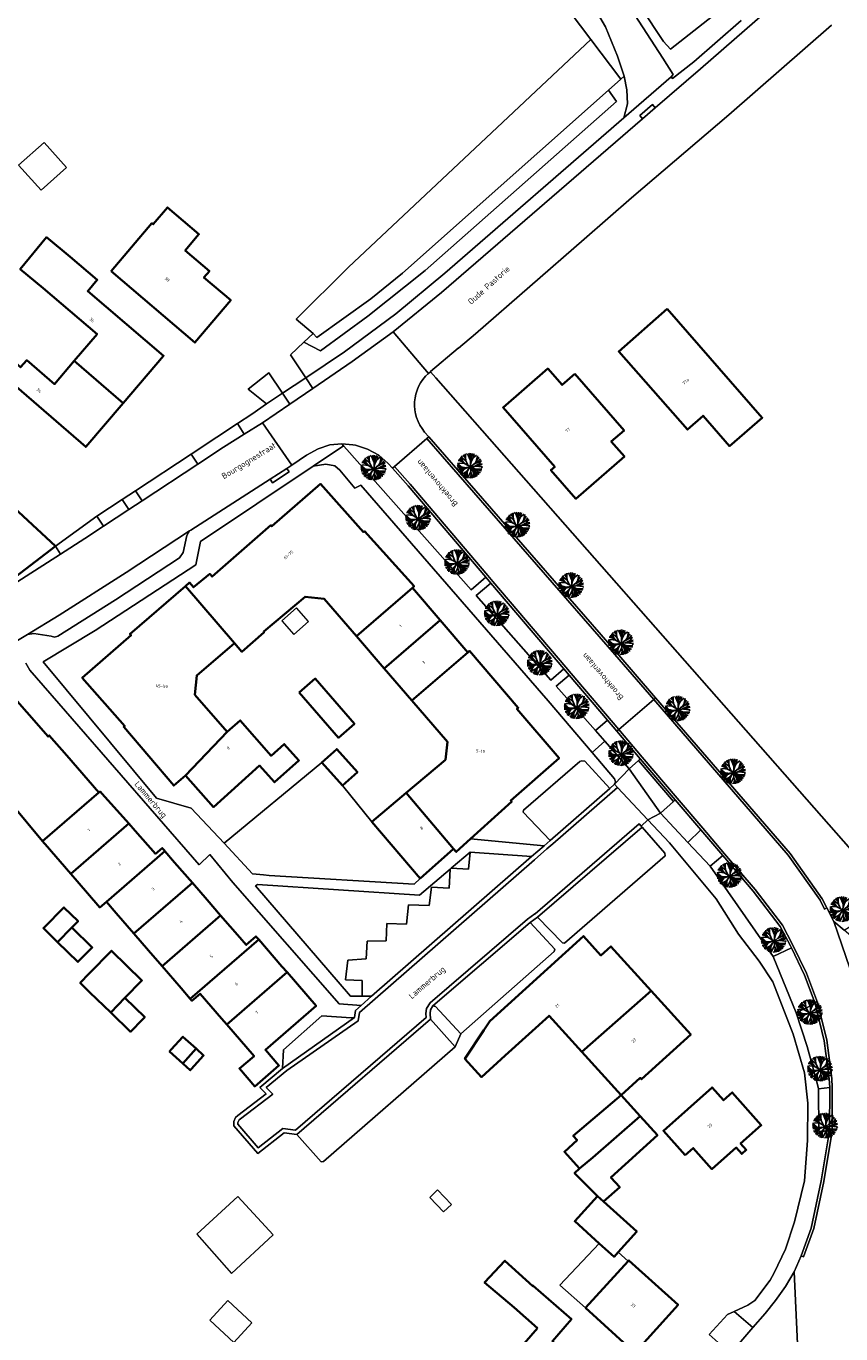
# Model space of a CAD drawing. Header units: metres. Extents: x 183400 to 185591, y 327112 to 329102.
# Tile 61 of 107: x 184265 to 184361, y 328083 to 328237. Entities that reach past the tile are written whole.
import ezdxf

# ---------------------------------------------------------------- set-up
doc = ezdxf.new("R2010")
doc.units = ezdxf.units.M
for name, color, linetype, lineweight in [('B-WE-GR-BEPLANTING_CULTUUR_BOSPLANTSOEN-GV', 90, 'GR-PLANTSOEN', 18), ('B-WE-GR-BEPLANTING_CULTUUR_HEESTERS-GV', 90, 'Continuous', 18), ('B-WE-GR-GRAS-GV', 60, 'Continuous', 13), ('B-WE-GR-GROENVOORZIENING-GV', 80, 'Continuous', 18), ('B-WE-GR-HAAG-GV', 90, 'GR-HAAG1', 13), ('B-WE-OG-BEBOUWING-GV', 7, 'Continuous', 35), ('B-WE-OG-BEBOUWING_HUISNUMMER-T18', 10, 'Continuous', 18), ('B-WE-OG-BEBOUWING_LUIFEL-GV', 7, 'Continuous', 18), ('B-WE-OG-BEBOUWING_OVERIG-GV', 7, 'Continuous', 18), ('B-WE-OG-BEBOUWING_STRAATNAAM-T35', 50, 'Continuous', 35), ('B-WE-OG-TERREIN_ERF-GV', 7, 'Continuous', 18), ('B-WE-VH-GOOT-G', 170, 'Continuous', 18), ('B-WE-VH-VERHARDING_ASFALT-GV', 252, 'Continuous', 18), ('B-WE-VH-VERHARDING_BETON-GV', 252, 'Continuous', 18), ('B-WE-VH-VERHARDING_BETONSTRAATSTEEN-GV', 252, 'Continuous', 18), ('B-WE-VH-VERHARDING_TEGEL-GV', 252, 'Continuous', 18)]:
    doc.layers.add(name, color=color, linetype=linetype, lineweight=lineweight)
doc.layers.add('Bestaande boom', color=252, linetype='Continuous')
doc.styles.add('NLCS-ISO-M200-T25', font='NLCS-ISO.ttf')
doc.linetypes.add('GR-HAAG1', pattern='A,6,[176,NLCS.SHX,S=0.125,R=0,X=0,Y=0],-2', length=8)
doc.linetypes.add('GR-PLANTSOEN', pattern='A,0,[179,NLCS.SHX,S=2,R=0,X=0,Y=0],-4', length=4)

# ---------------------------------------------------------------- blocks, each defined once
blk = doc.blocks.new('Bestaande boom')
at = {"layer": 'Bestaande boom', "ltscale": 0.5}
for p, q in [((11791, 14062), (11689, 14053)), ((12167, 14056), (11768, 14216)), ((12324, 13859), (11791, 14062)), ((12012, 14113), (11863, 14318)), ((12150, 14250), (11920, 14417)), ((12555, 14332), (12216, 14669)), ((12375, 14784), (12539, 14510)), ((12380, 14504), (12375, 14784)), ((12546, 14432), (12546, 14861)), ((12588, 14054), (12546, 14432)), ((12867, 14718), (12675, 14880)), ((13105, 14146), (12867, 14718)), ((13051, 14656), (12924, 14933)), ((13134, 13922), (13051, 14656)), ((13131, 13314), (13134, 13922)), ((13139, 13650), (13174, 14214)), ((13139, 13650), (13255, 14034)), ((13174, 14214), (13251, 14510)), ((13250, 14517), (13185, 14941)), ((13251, 14510), (13462, 14879)), ((13255, 14034), (13440, 14378)), ((13432, 14370), (13549, 14848)), ((13440, 14378), (13844, 14686)), ((13515, 13628), (14126, 13931)), ((13797, 13941), (13961, 14634)), ((13883, 13816), (14152, 14066)), ((14126, 13931), (14440, 13982)), ((14140, 13659), (14393, 14087)), ((14152, 14066), (14302, 14274)), ((11867, 13305), (11574, 13544)), ((11960, 13422), (11574, 13443)), ((11826, 13558), (11578, 13607)), ((11808, 13229), (11578, 13287)), ((11785, 13063), (11595, 13094)), ((12155, 13228), (11612, 13758)), ((11939, 12804), (11693, 12829)), ((12168, 13081), (11785, 13063)), ((12436, 13222), (11808, 13229)), ((11886, 12877), (11821, 12653)), ((12178, 13285), (11867, 13305)), ((12168, 13081), (11886, 12877)), ((12008, 12553), (11898, 12520)), ((12310, 12953), (11939, 12804)), ((12007, 12560), (11991, 12419)), ((12157, 12768), (12008, 12553)), ((12158, 12761), (12104, 12311)), ((12419, 13103), (12158, 12761)), ((12687, 13251), (12168, 13081)), ((12436, 13229), (12178, 13285)), ((12479, 12407), (12243, 12214)), ((12927, 13288), (12419, 13103)), ((13140, 13315), (12436, 13222)), ((12463, 12062), (12867, 13010)), ((12477, 12539), (12463, 12062)), ((13139, 13330), (12477, 12539)), ((12721, 12646), (12731, 12000)), ((13168, 12779), (12759, 11994)), ((13130, 13321), (14003, 13413)), ((13131, 13314), (13496, 12995)), ((13139, 13322), (13168, 12779)), ((13649, 13070), (13139, 13322)), ((13225, 12448), (13145, 11973)), ((13168, 12779), (13312, 11988)), ((13204, 12587), (13486, 12035)), ((13294, 13156), (13511, 12505)), ((13409, 12815), (13603, 12419)), ((13465, 12703), (13936, 12245)), ((13496, 12995), (13856, 12418)), ((13496, 12995), (13875, 12950)), ((13511, 12505), (13569, 12057)), ((13548, 13358), (14140, 13659)), ((13603, 12419), (13795, 12147)), ((13603, 12411), (13659, 12096)), ((13638, 12976), (13993, 12664)), ((14485, 13034), (13649, 13070)), ((13693, 12669), (14150, 12483)), ((13761, 13392), (14415, 13309)), ((13770, 12855), (14161, 12678)), ((13856, 12418), (13874, 12209)), ((13875, 12950), (14417, 12857)), ((13969, 12942), (14485, 13034)), ((13993, 12664), (14084, 12375)), ((14003, 13413), (14527, 13631)), ((14132, 13651), (14522, 13693)), ((14161, 12678), (14303, 12652)), ((14415, 13309), (14535, 13320)), ((14415, 13309), (14502, 13168)), ((12728, 12241), (12597, 12027)), ((13175, 12171), (12995, 11976))]:
    blk.add_line(p, q, dxfattribs=at)
for points in [[(12854, 13484), (12589, 14046), (11996, 14501)], [(12021, 12398), (12540, 12677), (13131, 13314), (13672, 13767), (14118, 14445)], [(12429, 13728), (12167, 14056), (12118, 14606)], [(13139, 13322), (12421, 13720), (11882, 13774), (11579, 13701)]]:
    blk.add_lwpolyline(points, dxfattribs=at)

msp = doc.modelspace()

# ---------------------------------------------------------------- linework, layer by layer
at = {"layer": 'B-WE-GR-BEPLANTING_CULTUUR_BOSPLANTSOEN-GV', "flags": 128}
msp.add_lwpolyline([(184269.035, 328328.929), (184270.586, 328326.745), (184276.908, 328318.913), (184282.571, 328311.674), (184287.895, 328304.73), (184293.165, 328298.069), (184298.714, 328291.259), (184303.764, 328284.558), (184309.559, 328277.225), (184330.735, 328249.71), (184337.537, 328239.466), (184340.165, 328235.482), (184340.967, 328234.593), (184346.48, 328238.91), (184347.3, 328239.29), (184348.09, 328239.8), (184349.22, 328240.77), (184357.56, 328247.53), (184420.45, 328303.045), (184427.887, 328309.531), (184428.916, 328310.428), (184428.543, 328310.947), (184427.382, 328312.547), (184427.174, 328312.697), (184422, 328308.782), (184412.081, 328300.185), (184380.427, 328272.741), (184357.153, 328253.583), (184352.14, 328249.457), (184341.047, 328240.489), (184335.576, 328248.487), (184305.551, 328286.703), (184275.533, 328325.701), (184271.52, 328330.872), (184269.035, 328328.929)], close=True, dxfattribs=at)
at = {"layer": 'B-WE-GR-BEPLANTING_CULTUUR_HEESTERS-GV', "flags": 128}
for points in [[(184335.119, 328231.046), (184331.59, 328235.71), (184302.98, 328208.87), (184296.78, 328202.71), (184298.78, 328201.013), (184299.232, 328200.536), (184305.601, 328205.131), (184309.36, 328208.164), (184333.667, 328229.756), (184335.119, 328231.046)], [(184333.667, 328229.756), (184309.36, 328208.164), (184305.601, 328205.131), (184299.232, 328200.536), (184298.78, 328201.013), (184297.681, 328199.992), (184299.663, 328198.994), (184305.236, 328203.052), (184312.008, 328208.477), (184334.597, 328228.423), (184333.667, 328229.756)]]:
    msp.add_lwpolyline(points, close=True, dxfattribs=at)
at = {"layer": 'B-WE-GR-GRAS-GV', "flags": 128}
for points in [[(184335.119, 328231.046), (184335.524, 328231.389), (184334.744, 328233.771), (184333.293, 328237.209), (184332.66, 328238.38), (184327.36, 328246.24), (184311.85, 328266.21), (184294.42, 328288.15), (184284.12, 328302.18), (184271.84, 328317.59), (184265.08, 328326.48), (184259.481, 328334.03), (184254.198, 328340.916), (184253.745, 328341.144), (184252.859, 328340.042), (184273.53, 328312.51), (184331.59, 328235.71), (184335.119, 328231.046)], [(184335.119, 328231.046), (184333.667, 328229.756), (184334.597, 328228.423), (184312.008, 328208.477), (184305.236, 328203.052), (184299.663, 328198.994), (184297.681, 328199.992), (184296.109, 328198.495), (184297.914, 328195.784), (184302.501, 328198.868), (184308.534, 328203.349), (184314.331, 328208.132), (184335.461, 328226.492), (184335.927, 328228.115), (184335.831, 328229.801), (184335.524, 328231.389), (184335.119, 328231.046)], [(184293.3, 328192.707), (184295.178, 328193.983), (184293.548, 328196.394), (184291.124, 328194.452), (184293.3, 328192.707)], [(184319.192, 328172.25), (184310.019, 328183.029), (184308.165, 328185.116), (184307.667, 328185.678), (184306.549, 328186.651), (184305.221, 328187.378), (184303.777, 328187.845), (184303.461, 328187.878), (184302.188, 328187.986), (184302.387, 328187.761), (184302.76, 328187.34), (184317.438, 328170.757), (184319.192, 328172.25)], [(184319.775, 328171.565), (184318.034, 328170.083), (184326.851, 328160.122), (184328.394, 328161.436), (184319.775, 328171.565)], [(184333.548, 328155.379), (184329.01, 328160.712), (184327.481, 328159.411), (184332.123, 328154.166), (184333.548, 328155.379)], [(184347.152, 328139.402), (184345.67, 328138.14), (184353.11, 328127.49), (184355.264, 328128.524), (184355.142, 328128.751), (184353.95, 328131.03), (184350.76, 328135.21), (184347.152, 328139.402)], [(184358.051, 328121.957), (184355.839, 328120.851), (184357.131, 328116.874), (184358.227, 328112.839), (184359.731, 328113.056), (184359.133, 328117.552), (184358.051, 328121.957)], [(184359.79, 328112.023), (184358.457, 328111.86), (184358.493, 328106.845), (184359.776, 328106.903), (184359.79, 328112.023)]]:
    msp.add_lwpolyline(points, close=True, dxfattribs=at)
for points in [[(184336.284, 328239.367), (184340.073, 328233.542), (184341.288, 328231.589), (184341.054, 328231.335), (184341.217, 328231.135), (184343.752, 328233.108), (184349.335, 328237.969)], [(184346.48, 328238.91), (184340.967, 328234.593), (184340.165, 328235.482), (184337.537, 328239.466)]]:
    msp.add_lwpolyline(points, dxfattribs=at)
msp.add_lwpolyline([(184359.449, 328133.214), (184360.285, 328131.625), (184361.483, 328130.606), (184362.547, 328131.265), (184368.043, 328134.428), (184366.89, 328134.9), (184313.26, 328195.8), (184312.63, 328196.515), (184312.408, 328196.323, 0.4067371), (184311.953, 328189.397), (184312.432, 328188.829), (184334.64, 328163.33), (184339.231, 328158.015), (184355.1, 328139.64), (184358.91, 328134.29)], format="xyb", close=True, dxfattribs=at)
at = {"layer": 'B-WE-GR-GROENVOORZIENING-GV', "flags": 128}
for points in [[(184333.251, 328152.892), (184336.12, 328149.65), (184337.199, 328150.626), (184337.422, 328150.827), (184334.647, 328154.088), (184333.548, 328155.379), (184332.123, 328154.166), (184333.251, 328152.892)], [(184299.81, 328150.39), (184288.266, 328140.852), (184291.632, 328137.249), (184292.925, 328137.11), (184293.58, 328137.04), (184310.73, 328136.01), (184311.427, 328136.68), (184305.728, 328143.367), (184302.24, 328147.68), (184299.81, 328150.39)], [(184341.328, 328145.777), (184339.8, 328144.42), (184343.03, 328140.96), (184344.576, 328142.425), (184341.552, 328145.976), (184341.328, 328145.777)], [(184317.33, 328139.82), (184315.1, 328137.922), (184317.15, 328137.79), (184317.33, 328139.82)], [(184304.58, 328122.79), (184304.59, 328124.64), (184302.61, 328124.75), (184302.88, 328127.04), (184305.04, 328127.2), (184305.15, 328129.31), (184307.42, 328129.34), (184307.51, 328131.37), (184309.83, 328131.31), (184310.06, 328133.58), (184312.47, 328133.51), (184312.77, 328135.69), (184314.87, 328135.56), (184314.972, 328137.813), (184311.36, 328134.74), (184292.21, 328135.97), (184291.97, 328135.84), (184303.21, 328122.82), (184304.58, 328122.79)], [(184312.94, 328121.65), (184312.66, 328121.19), (184312.6, 328120.75), (184312.64, 328120.08), (184315.55, 328116.82), (184316.21, 328118.35), (184313.23, 328121.58), (184312.94, 328121.65)]]:
    msp.add_lwpolyline(points, close=True, dxfattribs=at)
at = {"layer": 'B-WE-GR-HAAG-GV', "flags": 128}
for points in [[(184337.422, 328150.827), (184334.647, 328154.088), (184333.548, 328155.379), (184329.01, 328160.712), (184327.481, 328159.411), (184332.123, 328154.166), (184333.251, 328152.892), (184336.12, 328149.65), (184337.199, 328150.626), (184337.422, 328150.827)], [(184341.328, 328145.777), (184339.8, 328144.42), (184343.03, 328140.96), (184344.576, 328142.425), (184341.552, 328145.976), (184341.328, 328145.777)]]:
    msp.add_lwpolyline(points, close=True, dxfattribs=at)
at = {"layer": 'B-WE-OG-BEBOUWING-GV', "flags": 128}
for points in [[(184274.936, 328208.384), (184284.822, 328199.957), (184289.059, 328204.949), (184285.901, 328207.641), (184286.549, 328208.402), (184283.688, 328210.841), (184285.31, 328212.744), (184281.6, 328215.909), (184279.901, 328213.915), (184279.756, 328214.038), (184274.936, 328208.384)], [(184276.372, 328192.821), (184281.123, 328198.394), (184272.166, 328206.029), (184273.288, 328207.346), (184270.084, 328210.077), (184267.307, 328212.39), (184264.197, 328208.633), (184266.925, 328206.371), (184273.279, 328200.954), (184270.59, 328197.799), (184276.372, 328192.821)], [(184340.603, 328203.955), (184334.867, 328198.905), (184342.983, 328189.688), (184344.838, 328191.321), (184347.963, 328187.731), (184351.81, 328191.079), (184340.603, 328203.955)], [(184270.59, 328197.799), (184268.258, 328195.063), (184264.963, 328197.872), (184264.25, 328197.035), (184259.727, 328200.953), (184256.454, 328197.174), (184260.989, 328193.245), (184261.033, 328193.296), (184261.7, 328194.066), (184262.907, 328195.46), (184271.947, 328187.629), (184276.372, 328192.821), (184270.59, 328197.799)], [(184329.691, 328196.264), (184328.182, 328194.951), (184326.495, 328196.89), (184321.215, 328192.294), (184327.314, 328185.286), (184326.869, 328184.899), (184329.817, 328181.512), (184335.542, 328186.495), (184333.999, 328188.268), (184335.508, 328189.581), (184329.691, 328196.264)], [(184259.936, 328183.344), (184255.592, 328179.234), (184262.471, 328171.388), (184268.375, 328175.923), (184260.135, 328183.531), (184259.936, 328183.344)], [(184303.89, 328165.306), (184310.505, 328171.015), (184310.703, 328171.184), (184304.865, 328177.686), (184304.75, 328177.583), (184299.645, 328183.269), (184293.905, 328178.268), (184293.8, 328178.388), (184286.85, 328172.33), (184286.58, 328172.643), (184284.659, 328171.073), (184284.19, 328171.62), (184283.71, 328171.206), (184289.52, 328164.47), (184290.38, 328163.47), (184292.98, 328165.72), (184292.98, 328165.85), (184297.84, 328169.96), (184300.08, 328169.72), (184303.89, 328165.306)], [(184288.63, 328154.01), (184284.83, 328158.38), (184285.05, 328160.66), (184289.52, 328164.47), (184283.71, 328171.206), (184277.155, 328165.553), (184277.292, 328165.402), (184271.52, 328160.386), (184276.536, 328154.683), (184276.421, 328154.582), (184282.331, 328147.668), (184283.735, 328148.863), (184288.63, 328154.01)], [(184310.505, 328171.015), (184303.89, 328165.306), (184307.174, 328161.501), (184313.794, 328167.184), (184310.505, 328171.015)], [(184310.458, 328157.697), (184317.052, 328163.389), (184313.794, 328167.184), (184307.174, 328161.501), (184310.458, 328157.697)], [(184315.357, 328140.212), (184315.685, 328139.839), (184317.381, 328141.381), (184322.234, 328145.792), (184322.129, 328145.911), (184327.839, 328150.913), (184322.855, 328156.705), (184323.013, 328156.844), (184317.249, 328163.559), (184317.052, 328163.389), (184310.458, 328157.697), (184314.65, 328152.84), (184314.41, 328150.71), (184309.786, 328146.799), (184315.357, 328140.212)], [(184266.846, 328141.091), (184273.483, 328146.841), (184269.689, 328151.201), (184267.623, 328153.575), (184267.482, 328153.453), (184262.469, 328159.215), (184256.831, 328154.488), (184256.723, 328154.615), (184249.767, 328148.573), (184255.647, 328141.783), (184255.76, 328141.882), (184260.49, 328146.02), (184263.16, 328145.52), (184266.846, 328141.091)], [(184297.13, 328158.64), (184301.77, 328153.31), (184303.66, 328154.96), (184299.03, 328160.29), (184297.13, 328158.64)], [(184288.63, 328154.01), (184283.735, 328148.863), (184287.005, 328145.132), (184292.461, 328150.028), (184294.23, 328148.06), (184297.1, 328150.63), (184295.37, 328152.56), (184293.83, 328151.18), (184290.19, 328155.35), (184288.63, 328154.01)], [(184299.81, 328150.39), (184302.24, 328147.68), (184304.01, 328149.26), (184301.58, 328151.97), (184299.81, 328150.39)], [(184273.483, 328146.841), (184266.846, 328141.091), (184267.079, 328140.811), (184267.13, 328140.75), (184270.164, 328137.246), (184277.008, 328143.174), (184273.868, 328146.687), (184273.623, 328146.961), (184273.483, 328146.841)], [(184311.427, 328136.68), (184315.357, 328140.212), (184309.786, 328146.799), (184305.728, 328143.367), (184311.427, 328136.68)], [(184277.008, 328143.174), (184270.164, 328137.246), (184270.914, 328136.381), (184273.6, 328133.28), (184274.37, 328133.94), (184281.282, 328139.934), (184281.186, 328140.045), (184280.974, 328140.289), (184280.194, 328139.609), (184277.774, 328142.317), (184277.008, 328143.174)], [(184281.282, 328139.934), (184274.37, 328133.94), (184275.518, 328132.615), (184277.61, 328130.2), (184284.526, 328136.192), (184282.436, 328138.603), (184281.282, 328139.934)], [(184277.61, 328130.2), (184279.355, 328128.186), (184280.95, 328126.345), (184287.867, 328132.338), (184286.275, 328134.175), (184284.526, 328136.192), (184277.61, 328130.2)], [(184268.619, 328129.2), (184270.31, 328130.92), (184271.03, 328131.65), (184269.37, 328133.29), (184267.02, 328130.911), (184266.95, 328130.84), (184268.619, 328129.2)], [(184287.867, 328132.338), (184280.95, 328126.345), (184283.192, 328123.757), (184284.288, 328122.492), (184292.364, 328129.486), (184292.04, 328129.86), (184290.883, 328128.86), (184290.114, 328129.747), (184287.867, 328132.338)], [(184268.619, 328129.2), (184271.02, 328126.84), (184272.71, 328128.55), (184270.31, 328130.92), (184268.619, 328129.2)], [(184330.509, 328116.236), (184338.69, 328123.444), (184333.945, 328128.677), (184332.777, 328127.624), (184330.73, 328129.894), (184319.65, 328119.844), (184318.94, 328118.774), (184316.71, 328115.41), (184318.66, 328113.26), (184321.461, 328115.801), (184326.64, 328120.5), (184330.509, 328116.236)], [(184284.288, 328122.492), (184284.48, 328122.27), (184285.44, 328123.1), (184287.987, 328120.157), (184288.583, 328119.469), (184295.703, 328125.631), (184295.107, 328126.319), (184292.364, 328129.486), (184284.288, 328122.492)], [(184276.569, 328122.597), (184278.577, 328124.67), (184274.972, 328128.163), (184272.359, 328125.466), (184271.291, 328124.363), (184272.44, 328123.25), (184274.896, 328120.87), (184276.569, 328122.597)], [(184295.703, 328125.631), (184288.583, 328119.469), (184291.81, 328115.74), (184290.09, 328114.25), (184291.9, 328112.15), (184294.75, 328114.62), (184293.149, 328116.472), (184299.139, 328121.662), (184295.703, 328125.631)], [(184276.569, 328122.597), (184274.896, 328120.87), (184277.24, 328118.6), (184278.695, 328120.107), (184278.91, 328120.33), (184276.569, 328122.597)], [(184335.16, 328111.11), (184337.42, 328113.15), (184337.559, 328112.996), (184343.375, 328118.278), (184338.69, 328123.444), (184330.509, 328116.236), (184335.16, 328111.11)], [(184284.961, 328116.615), (184283.41, 328118.02), (184282.024, 328116.502), (184281.83, 328116.29), (184283.388, 328114.878), (184284.961, 328116.615)], [(184283.388, 328114.878), (184284.28, 328114.07), (184284.384, 328114.186), (184285.85, 328115.81), (184284.961, 328116.615), (184283.388, 328114.878)], [(184342.714, 328104.024), (184343.68, 328104.88), (184345.884, 328102.398), (184348.745, 328104.939), (184349.409, 328104.192), (184349.925, 328104.65), (184349.261, 328105.397), (184351.706, 328107.569), (184348.278, 328111.439), (184347.245, 328110.524), (184345.906, 328112.034), (184340.141, 328106.929), (184342.714, 328104.024)], [(184335.16, 328111.11), (184329.5, 328106.32), (184329.96, 328105.81), (184328.45, 328104.45), (184330.26, 328102.45), (184331.818, 328103.757), (184337.402, 328108.638), (184335.16, 328111.11)], [(184333.067, 328098.568), (184335, 328100.25), (184333.95, 328101.4), (184339.44, 328106.39), (184337.402, 328108.638), (184331.818, 328103.757), (184330.26, 328102.45), (184329.67, 328101.92), (184332.352, 328099.214), (184333.067, 328098.568)], [(184333.067, 328098.568), (184332.352, 328099.214), (184329.671, 328096.245), (184332.57, 328093.628), (184334.317, 328092.05), (184334.821, 328092.608), (184336.998, 328095.018), (184333.067, 328098.568)], [(184325.3, 328083.62), (184320.8, 328078.47), (184323.001, 328076.553), (184328.517, 328071.731), (184333.131, 328077.011), (184327.612, 328081.84), (184327.49, 328081.7), (184327.04, 328082.1), (184329.29, 328084.69), (184324.78, 328088.63), (184324.731, 328088.574), (184321.428, 328091.571), (184319.037, 328088.997), (184322.53, 328086.04), (184325.3, 328083.62)], [(184330.968, 328086.024), (184336.774, 328080.716), (184341.884, 328086.374), (184336.081, 328091.615), (184335.989, 328091.515), (184330.968, 328086.024)]]:
    msp.add_lwpolyline(points, close=True, dxfattribs=at)
at = {"layer": 'B-WE-OG-BEBOUWING_LUIFEL-GV', "flags": 128}
for points in [[(184294.088, 328094.616), (184289.912, 328099.162), (184285.057, 328094.702), (184289.16, 328090.09), (184294.088, 328094.616)], [(184330.968, 328086.024), (184335.989, 328091.515), (184334.821, 328092.608), (184334.317, 328092.05), (184332.57, 328093.628), (184327.925, 328088.696), (184330.968, 328086.024)]]:
    msp.add_lwpolyline(points, close=True, dxfattribs=at)
at = {"layer": 'B-WE-OG-BEBOUWING_OVERIG-GV', "flags": 128}
for points in [[(184269.669, 328220.629), (184267.039, 328223.588), (184263.991, 328220.878), (184266.661, 328217.955), (184269.669, 328220.629)], [(184296.515, 328165.506), (184298.246, 328167.02), (184296.831, 328168.638), (184295.099, 328167.124), (184296.515, 328165.506)], [(184312.55, 328099.05), (184314.17, 328097.34), (184315.11, 328098.23), (184313.49, 328099.94), (184312.55, 328099.05)], [(184291.563, 328084.259), (184288.712, 328086.884), (184286.581, 328084.569), (184289.419, 328081.93), (184291.563, 328084.259)]]:
    msp.add_lwpolyline(points, close=True, dxfattribs=at)
at = {"layer": 'B-WE-OG-TERREIN_ERF-GV', "flags": 128}
for points in [[(184260.135, 328183.531), (184268.375, 328175.923), (184273.266, 328179.454), (184276.241, 328181.426), (184277.822, 328182.468), (184284.38, 328186.792), (184287.399, 328188.782), (184289.858, 328190.403), (184291.531, 328191.506), (184293.3, 328192.707), (184291.124, 328194.452), (184293.548, 328196.394), (184295.178, 328193.983), (184297.914, 328195.784), (184296.109, 328198.495), (184297.681, 328199.992), (184298.78, 328201.013), (184296.78, 328202.71), (184302.98, 328208.87), (184331.59, 328235.71), (184273.53, 328312.51)], [(184359.99, 328237.433), (184347.858, 328226.854), (184336.397, 328217.043), (184330.784, 328212.157), (184317.968, 328200.999), (184315.969, 328199.309), (184315.928, 328199.275), (184312.656, 328196.539), (184312.63, 328196.515), (184313.26, 328195.8), (184366.89, 328134.9), (184368.043, 328134.428), (184369.264, 328133.929), (184369.264, 328133.929), (184369.816, 328133.703), (184374.845, 328134.561), (184381.273, 328135.746), (184385.437, 328136.104), (184391.213, 328153.325), (184425.356, 328130.277), (184461.51, 328161.542), (184372.328, 328245.891)], [(184345.568, 328082.889), (184347.708, 328085.213), (184348.516, 328085.59), (184350.115, 328086.335), (184350.933, 328086.888), (184352.741, 328089.276), (184353.239, 328090.157), (184354.55, 328092.96), (184355.61, 328096.16), (184356.81, 328101), (184357.18, 328105.76), (184357.21, 328110.19), (184356.81, 328113.75), (184355.48, 328118.31), (184353.07, 328124.51), (184351.45, 328126.94), (184349.01, 328130.11), (184346.38, 328134.3), (184340.88, 328140.89), (184338.29, 328143.61), (184337.54, 328142.87), (184337.626, 328142.771), (184340.32, 328139.67), (184340.34, 328139.39), (184328.47, 328129.06), (184328.23, 328129.09), (184325.284, 328132.135), (184324.43, 328131.51), (184327.31, 328128.34), (184327.26, 328128.06), (184316.21, 328118.35), (184315.55, 328116.82), (184300, 328103.31), (184299.73, 328103.24), (184296.86, 328106.46), (184295.35, 328106.67), (184292.24, 328104.23), (184289.41, 328107.51), (184289.41, 328108), (184289.64, 328108.49), (184289.883, 328108.718), (184293.26, 328111.29), (184292.49, 328112.04), (184295.18, 328114.27), (184295.3, 328116.48), (184299.83, 328120.47), (184303.285, 328120.246), (184303.38, 328120.24), (184303.67, 328120.3), (184303.78, 328121.13), (184304.459, 328121.722), (184301.849, 328121.888), (184289.299, 328136.242), (184286.59, 328139.534), (184285.316, 328138.314), (184265.339, 328161.304), (184264.846, 328162.116)], [(184262.469, 328159.215), (184267.482, 328153.453), (184267.623, 328153.575), (184269.689, 328151.201), (184273.483, 328146.841), (184273.623, 328146.961), (184273.868, 328146.687), (184277.008, 328143.174), (184277.774, 328142.317), (184280.194, 328139.609), (184280.974, 328140.289), (184281.186, 328140.045), (184281.282, 328139.934), (184282.436, 328138.603), (184284.526, 328136.192), (184286.275, 328134.175), (184287.867, 328132.338), (184290.114, 328129.747), (184290.883, 328128.86), (184292.04, 328129.86), (184292.364, 328129.486), (184295.107, 328126.319), (184295.703, 328125.631), (184299.139, 328121.662), (184293.149, 328116.472), (184294.75, 328114.62), (184291.9, 328112.15), (184290.09, 328114.25), (184291.81, 328115.74), (184288.583, 328119.469), (184288.583, 328119.469), (184287.987, 328120.157), (184285.44, 328123.1), (184284.48, 328122.27), (184284.288, 328122.492), (184283.192, 328123.757), (184280.95, 328126.345), (184279.355, 328128.186), (184277.61, 328130.2), (184275.518, 328132.615), (184274.37, 328133.94), (184273.6, 328133.28), (184270.914, 328136.381), (184270.164, 328137.246), (184267.13, 328140.75), (184267.079, 328140.811), (184266.846, 328141.091), (184263.16, 328145.52)]]:
    msp.add_lwpolyline(points, dxfattribs=at)
for points in [[(184274.936, 328208.384), (184279.756, 328214.038), (184279.901, 328213.915), (184281.6, 328215.909), (184285.31, 328212.744), (184283.688, 328210.841), (184286.549, 328208.402), (184285.901, 328207.641), (184289.059, 328204.949), (184284.822, 328199.957), (184274.936, 328208.384)], [(184270.59, 328197.799), (184273.279, 328200.954), (184266.925, 328206.371), (184264.197, 328208.633), (184267.307, 328212.39), (184270.084, 328210.077), (184273.288, 328207.346), (184272.166, 328206.029), (184281.123, 328198.394), (184276.372, 328192.821), (184271.947, 328187.629), (184262.907, 328195.46), (184261.7, 328194.066), (184261.033, 328193.296), (184260.989, 328193.245), (184256.454, 328197.174), (184259.727, 328200.953), (184264.25, 328197.035), (184264.963, 328197.872), (184268.258, 328195.063), (184270.59, 328197.799)], [(184340.603, 328203.955), (184351.81, 328191.079), (184347.963, 328187.731), (184344.838, 328191.321), (184342.983, 328189.688), (184334.867, 328198.905), (184340.603, 328203.955)], [(184329.691, 328196.264), (184335.508, 328189.581), (184333.999, 328188.268), (184335.542, 328186.495), (184329.817, 328181.512), (184326.869, 328184.899), (184327.314, 328185.286), (184321.215, 328192.294), (184326.495, 328196.89), (184328.182, 328194.951), (184329.691, 328196.264)], [(184288.63, 328154.01), (184290.19, 328155.35), (184293.83, 328151.18), (184295.37, 328152.56), (184297.1, 328150.63), (184294.23, 328148.06), (184292.461, 328150.028), (184287.005, 328145.132), (184283.735, 328148.863), (184282.331, 328147.668), (184276.421, 328154.582), (184276.536, 328154.683), (184271.52, 328160.386), (184277.292, 328165.402), (184277.155, 328165.553), (184283.71, 328171.206), (184284.19, 328171.62), (184284.659, 328171.073), (184286.58, 328172.643), (184286.85, 328172.33), (184293.8, 328178.388), (184293.905, 328178.268), (184299.645, 328183.269), (184304.75, 328177.583), (184304.865, 328177.686), (184310.703, 328171.184), (184310.505, 328171.015), (184313.794, 328167.184), (184317.052, 328163.389), (184317.249, 328163.559), (184323.013, 328156.844), (184322.855, 328156.705), (184327.839, 328150.913), (184322.129, 328145.911), (184322.234, 328145.792), (184317.381, 328141.381), (184326.05, 328140.56), (184326.765, 328141.184), (184323.58, 328144.53), (184323.61, 328144.75), (184330.29, 328150.5), (184330.49, 328150.58), (184330.89, 328150.55), (184333.814, 328147.334), (184334.37, 328147.82), (184334.48, 328148.09), (184334.39, 328148.46), (184331.724, 328151.584), (184326.54, 328157.66), (184304.43, 328183.12), (184303.72, 328182.75), (184301.96, 328184.91), (184301.34, 328185.39), (184300.29, 328185.59), (184298.79, 328185.36), (184285.488, 328176.483), (184284.953, 328173.704), (184273.059, 328165.966), (184266.92, 328162.259), (184280.304, 328146.165), (184284.404, 328144.985), (184288.266, 328140.852), (184299.81, 328150.39), (184301.58, 328151.97), (184304.01, 328149.26), (184302.24, 328147.68), (184305.728, 328143.367), (184309.786, 328146.799), (184314.41, 328150.71), (184314.65, 328152.84), (184310.458, 328157.697), (184307.174, 328161.501), (184303.89, 328165.306), (184300.08, 328169.72), (184297.84, 328169.96), (184292.98, 328165.85), (184292.98, 328165.72), (184290.38, 328163.47), (184289.52, 328164.47), (184285.05, 328160.66), (184284.83, 328158.38), (184288.63, 328154.01)], [(184297.13, 328158.64), (184299.03, 328160.29), (184303.66, 328154.96), (184301.77, 328153.31), (184297.13, 328158.64)], [(184270.31, 328130.92), (184272.71, 328128.55), (184271.02, 328126.84), (184268.619, 328129.2), (184266.95, 328130.84), (184267.02, 328130.911), (184269.37, 328133.29), (184271.03, 328131.65), (184270.31, 328130.92)], [(184330.509, 328116.236), (184326.64, 328120.5), (184321.461, 328115.801), (184318.66, 328113.26), (184316.71, 328115.41), (184318.94, 328118.774), (184319.65, 328119.844), (184330.73, 328129.894), (184332.777, 328127.624), (184333.945, 328128.677), (184338.69, 328123.444), (184343.375, 328118.278), (184337.559, 328112.996), (184337.42, 328113.15), (184335.16, 328111.11), (184330.509, 328116.236)], [(184276.569, 328122.597), (184278.91, 328120.33), (184278.695, 328120.107), (184277.24, 328118.6), (184274.896, 328120.87), (184272.44, 328123.25), (184271.291, 328124.363), (184272.359, 328125.466), (184274.972, 328128.163), (184278.577, 328124.67), (184276.569, 328122.597)], [(184283.388, 328114.878), (184281.83, 328116.29), (184282.024, 328116.502), (184283.41, 328118.02), (184284.961, 328116.615), (184285.85, 328115.81), (184284.384, 328114.186), (184284.28, 328114.07), (184283.388, 328114.878)], [(184342.714, 328104.024), (184340.141, 328106.929), (184345.906, 328112.034), (184347.245, 328110.524), (184348.278, 328111.439), (184351.706, 328107.569), (184349.261, 328105.397), (184349.925, 328104.65), (184349.409, 328104.192), (184348.745, 328104.939), (184345.884, 328102.398), (184343.68, 328104.88), (184342.714, 328104.024)], [(184335.16, 328111.11), (184337.402, 328108.638), (184339.44, 328106.39), (184333.95, 328101.4), (184335, 328100.25), (184333.067, 328098.568), (184336.998, 328095.018), (184334.821, 328092.608), (184334.317, 328092.05), (184332.57, 328093.628), (184329.671, 328096.245), (184332.352, 328099.214), (184329.67, 328101.92), (184330.26, 328102.45), (184328.45, 328104.45), (184329.96, 328105.81), (184329.5, 328106.32), (184335.16, 328111.11)], [(184325.3, 328083.62), (184322.53, 328086.04), (184319.037, 328088.997), (184321.428, 328091.571), (184324.731, 328088.574), (184324.78, 328088.63), (184329.29, 328084.69), (184327.04, 328082.1), (184327.49, 328081.7), (184327.612, 328081.84), (184333.131, 328077.011), (184328.517, 328071.731), (184323.001, 328076.553), (184320.8, 328078.47), (184325.3, 328083.62)], [(184335.989, 328091.515), (184336.081, 328091.615), (184341.884, 328086.374), (184336.774, 328080.716), (184330.968, 328086.024), (184335.989, 328091.515)]]:
    msp.add_lwpolyline(points, close=True, dxfattribs=at)
at = {"layer": 'B-WE-VH-GOOT-G', "flags": 128}
for points in [[(184312.432, 328188.829), (184334.64, 328163.33), (184339.231, 328158.015)], [(184319.192, 328172.25), (184310.019, 328183.029), (184308.165, 328185.116)], [(184319.775, 328171.565), (184319.192, 328172.25)], [(184328.394, 328161.436), (184319.775, 328171.565)], [(184329.01, 328160.712), (184328.394, 328161.436)], [(184333.548, 328155.379), (184329.01, 328160.712)], [(184339.231, 328158.015), (184355.1, 328139.64), (184358.91, 328134.29), (184359.449, 328133.214)], [(184334.647, 328154.088), (184333.548, 328155.379)], [(184337.422, 328150.827), (184334.647, 328154.088)], [(184337.422, 328150.827), (184341.552, 328145.976)], [(184344.576, 328142.425), (184341.552, 328145.976)], [(184344.576, 328142.425), (184347.152, 328139.402)], [(184355.264, 328128.524), (184355.142, 328128.751), (184353.95, 328131.03), (184350.76, 328135.21), (184347.152, 328139.402)], [(184355.264, 328128.524), (184356.807, 328125.304), (184358.051, 328121.957)], [(184359.731, 328113.056), (184359.133, 328117.552), (184358.051, 328121.957)], [(184359.79, 328112.023), (184359.731, 328113.056)], [(184359.776, 328106.903), (184359.79, 328112.023)], [(184359.776, 328106.903), (184358.784, 328100.992), (184357.61, 328095.44), (184356.405, 328092.146)]]:
    msp.add_lwpolyline(points, dxfattribs=at)
at = {"layer": 'B-WE-VH-VERHARDING_ASFALT-GV', "flags": 128}
for points in [[(184426.423, 328303.641), (184344.512, 328232.284), (184339.171, 328227.664), (184337.682, 328226.376), (184313.964, 328205.86), (184308.257, 328201.225), (184312.408, 328196.323), (184312.63, 328196.515), (184312.656, 328196.539), (184315.928, 328199.275), (184315.969, 328199.309), (184317.968, 328200.999), (184330.784, 328212.157), (184336.397, 328217.043), (184347.858, 328226.854), (184359.99, 328237.433)], [(184332.66, 328238.38), (184333.293, 328237.209), (184334.744, 328233.771), (184335.524, 328231.389), (184335.831, 328229.801), (184335.927, 328228.115), (184335.461, 328226.492), (184341.054, 328231.335), (184341.288, 328231.589), (184340.073, 328233.542), (184336.284, 328239.367)], [(184257.88, 328161.196), (184265.052, 328165.511), (184268.805, 328167.788), (184276.703, 328172.801), (184284.191, 328177.721), (184284.331, 328177.812), (184293.709, 328183.838), (184295.674, 328185.101), (184296.261, 328185.478), (184292.806, 328190.488), (184290.654, 328189.135), (184288.218, 328187.604), (184285.167, 328185.596), (184278.606, 328181.278), (184277.024, 328180.237), (184274.042, 328178.275), (184271.823, 328176.814), (184268.967, 328174.994), (184263.356, 328171.417)], [(184365.483, 328116.468), (184360.285, 328131.625), (184359.449, 328133.214), (184359.449, 328133.214), (184359.184, 328133.075), (184358.652, 328134.135), (184354.864, 328139.455), (184339.003, 328157.82), (184334.875, 328154.283), (184337.65, 328151.021), (184341.78, 328146.17), (184344.804, 328142.62), (184347.38, 328139.597), (184350.993, 328135.399), (184354.204, 328131.192), (184355.408, 328128.89), (184357.034, 328125.537), (184358.337, 328122.046), (184359.428, 328117.607), (184360.03, 328113.076), (184360.09, 328112.039), (184360.074, 328106.873), (184359.077, 328100.926), (184357.904, 328095.378), (184356.687, 328092.043), (184356.405, 328092.146), (184355.596, 328090.278), (184356.47, 328071.598)], [(184356.47, 328071.598), (184355.596, 328090.278), (184354.561, 328088.547), (184353.403, 328086.892), (184352.153, 328085.341), (184350.713, 328083.683), (184347.855, 328080.39)]]:
    msp.add_lwpolyline(points, dxfattribs=at)
for points in [[(184308.391, 328185.313), (184310.243, 328183.228), (184319.42, 328172.444), (184320.003, 328171.759), (184328.622, 328161.63), (184329.238, 328160.906), (184334.875, 328154.283), (184339.003, 328157.82), (184334.413, 328163.133), (184312.206, 328188.632), (184308.391, 328185.313)], [(184360.285, 328131.625), (184365.483, 328116.468), (184367.207, 328121.307), (184371.811, 328123.586), (184372.127, 328123.667), (184370.766, 328129.178), (184367.116, 328128.546), (184363.256, 328129.1), (184361.483, 328130.606), (184360.285, 328131.625)]]:
    msp.add_lwpolyline(points, close=True, dxfattribs=at)
at = {"layer": 'B-WE-VH-VERHARDING_BETON-GV', "flags": 128}
for points in [[(184337.682, 328226.376), (184339.171, 328227.664), (184338.844, 328228.042), (184337.354, 328226.754), (184337.682, 328226.376)], [(184293.709, 328183.838), (184293.979, 328183.417), (184295.945, 328184.68), (184295.674, 328185.101), (184293.709, 328183.838)], [(184341.552, 328145.976), (184337.422, 328150.827), (184337.199, 328150.626), (184341.328, 328145.777), (184341.552, 328145.976)]]:
    msp.add_lwpolyline(points, close=True, dxfattribs=at)
at = {"layer": 'B-WE-VH-VERHARDING_BETONSTRAATSTEEN-GV', "flags": 128}
msp.add_lwpolyline([(184312.432, 328188.829), (184311.953, 328189.397, -0.4067371), (184312.408, 328196.323), (184308.257, 328201.225), (184303.389, 328197.706), (184298.758, 328194.547), (184296.052, 328192.702), (184292.806, 328190.488), (184296.261, 328185.478), (184298.015, 328186.662), (184299.39, 328187.414), (184300.764, 328187.872), (184302.188, 328187.986), (184303.461, 328187.878), (184303.777, 328187.845), (184305.221, 328187.378), (184306.549, 328186.651), (184307.667, 328185.678), (184308.165, 328185.116), (184308.391, 328185.313), (184312.206, 328188.632)], format="xyb", close=True, dxfattribs=at)
for points in [[(184298.758, 328194.547), (184297.914, 328195.784), (184295.178, 328193.983), (184296.052, 328192.702), (184298.758, 328194.547)], [(184284.38, 328186.792), (184285.167, 328185.596), (184288.218, 328187.604), (184290.654, 328189.135), (184289.858, 328190.403), (184287.399, 328188.782), (184284.38, 328186.792)], [(184312.206, 328188.632), (184334.413, 328163.133), (184339.003, 328157.82), (184339.231, 328158.015), (184334.64, 328163.33), (184312.432, 328188.829), (184312.206, 328188.632)], [(184334.875, 328154.283), (184329.238, 328160.906), (184328.622, 328161.63), (184320.003, 328171.759), (184319.42, 328172.444), (184310.243, 328183.228), (184308.391, 328185.313), (184308.165, 328185.116), (184310.019, 328183.029), (184319.192, 328172.25), (184319.775, 328171.565), (184328.394, 328161.436), (184329.01, 328160.712), (184333.548, 328155.379), (184334.647, 328154.088), (184334.875, 328154.283)], [(184276.241, 328181.426), (184277.024, 328180.237), (184278.606, 328181.278), (184277.822, 328182.468), (184276.241, 328181.426)], [(184268.967, 328174.994), (184271.823, 328176.814), (184274.042, 328178.275), (184273.266, 328179.454), (184268.375, 328175.923), (184268.967, 328174.994)], [(184284.191, 328177.721), (184276.703, 328172.801), (184268.805, 328167.788), (184265.052, 328165.511), (184265.8, 328165.61), (184267.858, 328165.305), (184268.244, 328165.171), (184268.626, 328165.318), (184275.465, 328169.58), (184283.011, 328174.54), (184283.437, 328175.162), (184283.875, 328177.199), (184284.191, 328177.721)], [(184339.231, 328158.015), (184339.003, 328157.82), (184354.864, 328139.455), (184358.652, 328134.135), (184359.184, 328133.075), (184359.449, 328133.214), (184358.91, 328134.29), (184355.1, 328139.64), (184339.231, 328158.015)], [(184356.405, 328092.146), (184356.687, 328092.043), (184357.904, 328095.378), (184359.077, 328100.926), (184360.074, 328106.873), (184360.09, 328112.039), (184360.03, 328113.076), (184359.428, 328117.607), (184358.337, 328122.046), (184357.034, 328125.537), (184355.408, 328128.89), (184354.204, 328131.192), (184350.993, 328135.399), (184347.38, 328139.597), (184344.804, 328142.62), (184341.78, 328146.17), (184337.65, 328151.021), (184334.875, 328154.283), (184334.647, 328154.088), (184337.422, 328150.827), (184341.552, 328145.976), (184344.576, 328142.425), (184347.152, 328139.402), (184350.76, 328135.21), (184353.95, 328131.03), (184355.142, 328128.751), (184355.264, 328128.524), (184356.807, 328125.304), (184358.051, 328121.957), (184359.133, 328117.552), (184359.731, 328113.056), (184359.79, 328112.023), (184359.776, 328106.903), (184358.784, 328100.992), (184357.61, 328095.44), (184356.405, 328092.146)], [(184333.814, 328147.334), (184330.89, 328150.55), (184330.49, 328150.58), (184330.29, 328150.5), (184323.61, 328144.75), (184323.58, 328144.53), (184326.765, 328141.184), (184333.814, 328147.334)], [(184336.12, 328149.65), (184339.8, 328144.42), (184341.328, 328145.777), (184337.199, 328150.626), (184336.12, 328149.65)], [(184336.12, 328149.65), (184334.37, 328147.82), (184334.711, 328147.453), (184338.29, 328143.61), (184339.8, 328144.42), (184336.12, 328149.65)], [(184337.54, 328142.87), (184337.299, 328143.15), (184324.988, 328132.54), (184324.972, 328132.527), (184324.957, 328132.514), (184324.104, 328131.889), (184312.614, 328122.029), (184312.179, 328121.361), (184312.098, 328120.769), (184312.126, 328120.297), (184296.705, 328106.986), (184295.208, 328107.194), (184292.307, 328104.918), (184289.91, 328107.696), (184289.91, 328107.888), (184290.052, 328108.191), (184290.206, 328108.336), (184294.024, 328111.244), (184293.237, 328112.01), (184295.667, 328114.025), (184304.119, 328119.882), (184304.251, 328120.877), (184324.921, 328138.911), (184326.379, 328140.183), (184327.094, 328140.807), (184334.711, 328147.453), (184334.37, 328147.82), (184333.814, 328147.334), (184326.765, 328141.184), (184326.05, 328140.56), (184324.592, 328139.288), (184305.681, 328122.788), (184304.459, 328121.722), (184303.78, 328121.13), (184303.67, 328120.3), (184295.18, 328114.27), (184292.49, 328112.04), (184293.26, 328111.29), (184289.883, 328108.718), (184289.64, 328108.49), (184289.41, 328108), (184289.41, 328107.51), (184292.24, 328104.23), (184295.35, 328106.67), (184296.86, 328106.46), (184312.64, 328120.08), (184312.6, 328120.75), (184312.66, 328121.19), (184312.94, 328121.65), (184324.43, 328131.51), (184325.284, 328132.135), (184337.626, 328142.771), (184337.54, 328142.87)], [(184334.711, 328147.453), (184327.094, 328140.807), (184326.379, 328140.183), (184324.921, 328138.911), (184304.251, 328120.877), (184304.119, 328119.882), (184295.667, 328114.025), (184293.237, 328112.01), (184294.024, 328111.244), (184290.206, 328108.336), (184290.052, 328108.191), (184289.91, 328107.888), (184289.91, 328107.696), (184292.307, 328104.918), (184295.208, 328107.194), (184296.705, 328106.986), (184312.126, 328120.297), (184312.098, 328120.769), (184312.179, 328121.361), (184312.614, 328122.029), (184324.104, 328131.889), (184324.957, 328132.514), (184324.972, 328132.527), (184324.988, 328132.54), (184337.299, 328143.15), (184337.54, 328142.87), (184338.29, 328143.61), (184334.711, 328147.453)], [(184325.284, 328132.135), (184328.23, 328129.09), (184328.47, 328129.06), (184340.34, 328139.39), (184340.32, 328139.67), (184337.626, 328142.771), (184325.284, 328132.135)], [(184347.152, 328139.402), (184344.576, 328142.425), (184343.03, 328140.96), (184345.67, 328138.14), (184347.152, 328139.402)], [(184324.592, 328139.288), (184317.33, 328139.82), (184317.15, 328137.79), (184315.1, 328137.922), (184314.972, 328137.813), (184314.87, 328135.56), (184312.77, 328135.69), (184312.47, 328133.51), (184310.06, 328133.58), (184309.83, 328131.31), (184307.51, 328131.37), (184307.42, 328129.34), (184305.15, 328129.31), (184305.04, 328127.2), (184302.88, 328127.04), (184302.61, 328124.75), (184304.59, 328124.64), (184304.58, 328122.79), (184305.681, 328122.788), (184324.592, 328139.288)], [(184316.21, 328118.35), (184327.26, 328128.06), (184327.31, 328128.34), (184324.43, 328131.51), (184312.94, 328121.65), (184313.23, 328121.58), (184316.21, 328118.35)], [(184355.839, 328120.851), (184358.051, 328121.957), (184356.807, 328125.304), (184355.264, 328128.524), (184353.11, 328127.49), (184355.839, 328120.851)], [(184303.67, 328120.3), (184303.38, 328120.24), (184303.285, 328120.246), (184299.83, 328120.47), (184295.3, 328116.48), (184295.18, 328114.27), (184303.67, 328120.3)], [(184312.64, 328120.08), (184296.86, 328106.46), (184299.73, 328103.24), (184300, 328103.31), (184315.55, 328116.82), (184312.64, 328120.08)], [(184346.97, 328081.598), (184347.759, 328080.978), (184347.899, 328080.736), (184347.855, 328080.39), (184350.713, 328083.683), (184348.516, 328085.59), (184347.708, 328085.213), (184345.568, 328082.889), (184346.97, 328081.598)]]:
    msp.add_lwpolyline(points, close=True, dxfattribs=at)
at = {"layer": 'B-WE-VH-VERHARDING_TEGEL-GV', "flags": 128}
for points in [[(184349.335, 328237.969), (184343.752, 328233.108), (184341.217, 328231.135), (184341.054, 328231.335), (184335.461, 328226.492), (184314.331, 328208.132), (184308.534, 328203.349), (184302.501, 328198.868), (184297.914, 328195.784), (184298.758, 328194.547), (184303.389, 328197.706), (184308.257, 328201.225), (184308.257, 328201.225), (184313.964, 328205.86), (184337.682, 328226.376), (184337.354, 328226.754), (184338.844, 328228.042), (184339.171, 328227.664), (184344.512, 328232.284), (184426.423, 328303.641)], [(184264.846, 328162.116), (184265.339, 328161.304), (184285.316, 328138.314), (184286.59, 328139.534), (184289.299, 328136.242), (184301.849, 328121.888), (184304.459, 328121.722), (184305.681, 328122.788), (184304.58, 328122.79), (184303.21, 328122.82), (184291.97, 328135.84), (184292.21, 328135.97), (184311.36, 328134.74), (184314.972, 328137.813), (184315.1, 328137.922), (184317.33, 328139.82), (184324.592, 328139.288), (184326.05, 328140.56), (184317.381, 328141.381), (184315.685, 328139.839), (184315.357, 328140.212), (184311.427, 328136.68), (184310.73, 328136.01), (184293.58, 328137.04), (184292.925, 328137.11), (184291.632, 328137.249), (184288.266, 328140.852), (184284.404, 328144.985), (184280.304, 328146.165), (184266.92, 328162.259), (184273.059, 328165.966), (184284.953, 328173.704), (184285.488, 328176.483), (184298.79, 328185.36), (184302.387, 328187.761), (184302.188, 328187.986), (184300.764, 328187.872), (184299.39, 328187.414), (184298.015, 328186.662), (184296.261, 328185.478), (184295.674, 328185.101), (184295.945, 328184.68), (184293.979, 328183.417), (184293.709, 328183.838), (184284.331, 328177.812), (184284.191, 328177.721), (184283.875, 328177.199), (184283.437, 328175.162), (184283.011, 328174.54), (184275.465, 328169.58), (184268.626, 328165.318), (184268.244, 328165.171), (184267.858, 328165.305), (184265.8, 328165.61), (184265.052, 328165.511), (184265.052, 328165.511), (184257.88, 328161.196)]]:
    msp.add_lwpolyline(points, dxfattribs=at)
for points in [[(184289.858, 328190.403), (184290.654, 328189.135), (184292.806, 328190.488), (184296.052, 328192.702), (184295.178, 328193.983), (184293.3, 328192.707), (184291.531, 328191.506), (184289.858, 328190.403)], [(184328.394, 328161.436), (184326.851, 328160.122), (184318.034, 328170.083), (184319.775, 328171.565), (184319.192, 328172.25), (184317.438, 328170.757), (184302.76, 328187.34), (184302.387, 328187.761), (184298.79, 328185.36), (184300.29, 328185.59), (184301.34, 328185.39), (184301.96, 328184.91), (184303.72, 328182.75), (184304.43, 328183.12), (184326.54, 328157.66), (184331.724, 328151.584), (184333.251, 328152.892), (184332.123, 328154.166), (184327.481, 328159.411), (184329.01, 328160.712), (184328.394, 328161.436)], [(184278.606, 328181.278), (184285.167, 328185.596), (184284.38, 328186.792), (184277.822, 328182.468), (184278.606, 328181.278)], [(184276.241, 328181.426), (184273.266, 328179.454), (184274.042, 328178.275), (184277.024, 328180.237), (184276.241, 328181.426)], [(184262.471, 328171.388), (184261.01, 328170.618), (184261.27, 328170.179), (184263.356, 328171.417), (184268.967, 328174.994), (184268.375, 328175.923), (184262.471, 328171.388)], [(184334.37, 328147.82), (184336.12, 328149.65), (184333.251, 328152.892), (184331.724, 328151.584), (184334.39, 328148.46), (184334.48, 328148.09), (184334.37, 328147.82)], [(184353.11, 328127.49), (184345.67, 328138.14), (184343.03, 328140.96), (184339.8, 328144.42), (184338.29, 328143.61), (184340.88, 328140.89), (184346.38, 328134.3), (184349.01, 328130.11), (184351.45, 328126.94), (184353.07, 328124.51), (184355.48, 328118.31), (184356.81, 328113.75), (184357.21, 328110.19), (184357.18, 328105.76), (184356.81, 328101), (184355.61, 328096.16), (184354.55, 328092.96), (184353.239, 328090.157), (184352.741, 328089.276), (184350.933, 328086.888), (184350.115, 328086.335), (184348.516, 328085.59), (184350.713, 328083.683), (184352.153, 328085.341), (184353.403, 328086.892), (184354.561, 328088.547), (184355.596, 328090.278), (184356.405, 328092.146), (184357.61, 328095.44), (184358.784, 328100.992), (184359.776, 328106.903), (184358.493, 328106.845), (184358.457, 328111.86), (184358.227, 328112.839), (184357.131, 328116.874), (184355.839, 328120.851), (184353.11, 328127.49)], [(184359.731, 328113.056), (184358.227, 328112.839), (184358.457, 328111.86), (184359.79, 328112.023), (184359.731, 328113.056)]]:
    msp.add_lwpolyline(points, close=True, dxfattribs=at)

# ---------------------------------------------------------------- block references
at = {"xscale": 0.001, "yscale": 0.001, "zscale": 0.001}
for p in [(184292.861, 328171.74), (184304.238, 328171.964), (184298.131, 328165.839), (184309.844, 328165.008), (184302.716, 328160.599), (184316.196, 328157.862), (184307.415, 328154.54), (184322.064, 328151.126), (184312.482, 328148.717), (184316.845, 328143.571), (184328.766, 328143.308), (184322.082, 328138.036), (184335.311, 328135.887), (184334.902, 328123.66, 73.838), (184348.222, 328119.622, 73.913), (184340.116, 328115.994, 73.885), (184344.386, 328107.487, 73.997), (184345.57, 328100.803, 74.067), (184346.185, 328094.077, 73.906)]:
    msp.add_blockref('Bestaande boom', p, dxfattribs=at)

# ---------------------------------------------------------------- texts
at = {"layer": 'B-WE-OG-BEBOUWING_HUISNUMMER-T18', "char_height": 0.36, "attachment_point": 5, "style": 'NLCS-ISO-M200-T25'}
for s, insert, rotation in [('38', (184281.55, 328207.407), 319.6), ('36', (184272.66, 328202.606), 319.6), ('77a', (184342.782, 328195.358), 41), ('34', (184266.413, 328194.291), 319.1), ('77', (184328.852, 328189.612), 41), ('61-75', (184295.879, 328174.894), 41.1), ('1', (184309.116, 328166.493), 40.6), ('3', (184311.846, 328162.21), 40.8), ('45-59', (184280.91, 328159.399), 354.5), ('9', (184288.764, 328152.085), 41.9), ('5-19', (184318.55, 328151.729), 353.6), ('1', (184272.301, 328142.438), 41.8), ('8', (184311.601, 328142.642), 40.4), ('2', (184275.913, 328138.397), 41.8), ('3', (184279.882, 328135.443), 40.9), ('4', (184283.174, 328131.646), 40.9), ('5', (184286.762, 328127.506), 40.9), ('6', (184289.734, 328124.251), 40.9), ('7', (184292.134, 328120.885), 40.9), ('21', (184327.616, 328121.669), 42.2), ('23', (184336.662, 328117.585), 42.2), ('25', (184345.642, 328107.533), 41.6), ('33', (184336.569, 328086.323), 317.6)]:
    msp.add_mtext(s, dxfattribs=dict(at, insert=insert, rotation=rotation))
at = {"layer": 'B-WE-OG-BEBOUWING_STRAATNAAM-T35', "char_height": 0.7, "attachment_point": 5, "style": 'NLCS-ISO-M200-T25'}
for s, insert, rotation in [('Oude Pastorie', (184319.531, 328206.741), 41.91788), ('Bourgognestraat', (184291.238, 328185.929), 31.5), ('Broekhovenlaan', (184313.414, 328183.361), 130.24526), ('Broekhovenlaan', (184332.977, 328160.518), 130.24526), ('Lammerbrug', (184279.544, 328145.95), 310.5), ('Lammerbrug', (184312.297, 328124.339), 40.6)]:
    msp.add_mtext(s, dxfattribs=dict(at, insert=insert, rotation=rotation))

doc.saveas('drawing.dxf')
